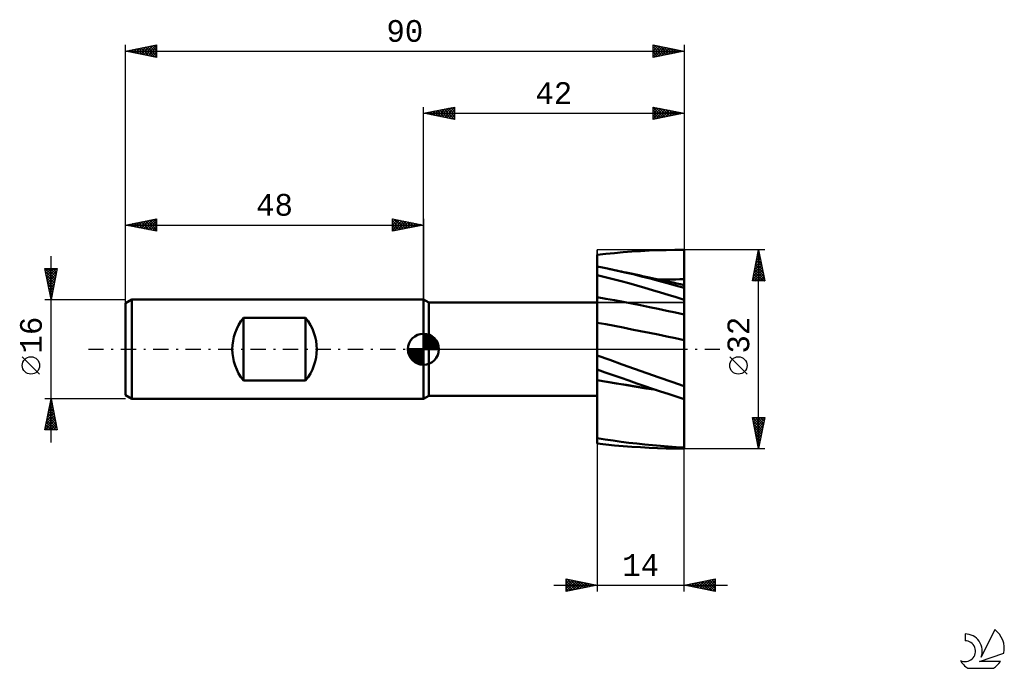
# Model space of a CAD drawing. Header units: millimetres. Extents: x -65 to 94, y -51 to 53.
import ezdxf
from ezdxf.enums import TextEntityAlignment as Align

# ---------------------------------------------------------------- set-up
doc = ezdxf.new("R2010")
doc.units = ezdxf.units.MM
doc.header["$LTSCALE"] = 6.15
doc.linetypes.add('LONGDASH_DASH', pattern=[0.85, 0.4, -0.2, 0.05, -0.2])
for name, color, linetype in [('1', 4, 'CONTINUOUS'), ('2', 7, 'CONTINUOUS'), ('4', 2, 'LONGDASH_DASH'), ('CUT', 1, 'CONTINUOUS'), ('NOCUT', 7, 'CONTINUOUS'), ('SK1', 4, 'CONTINUOUS'), ('SK2', 7, 'CONTINUOUS'), ('SK4', 2, 'LONGDASH_DASH'), ('SK6', 5, 'CONTINUOUS')]:
    doc.layers.add(name, color=color, linetype=linetype)
doc.styles.get("Standard").update_dxf_attribs({"font": 'Monospac821 BT'})

msp = doc.modelspace()

# ---------------------------------------------------------------- linework, layer by layer
at = {"layer": '1', "color": 4, "linetype": 'CONTINUOUS', "lineweight": 50}
for p, q in [((34.96, 15.8), (36.35, 15.87)), ((36.35, 15.87), (37.74, 15.93)), ((37.74, 15.93), (39.12, 15.97)), ((39.12, 15.97), (40.51, 15.99)), ((40.51, 15.99), (41.89, 16)), ((41.89, 16), (42, 16)), ((41.93, 16), (41.91, 16)), ((41.95, 16), (41.93, 16)), ((41.96, 16), (41.95, 16)), ((42, 16), (41.96, 16)), ((42, 15.32), (42, 16)), ((42, 16), (42, 16)), ((42, 15.32), (42, 15.99)), ((42, 15.32), (42, 15.99)), ((28, 15.2), (29.4, 15.35)), ((28, 14.89), (28, 15.2)), ((28, 14.89), (28, 15.2)), ((28, 14.89), (28, 15.2)), ((28, 14.57), (28, 14.89)), ((28, 14.58), (28, 14.89)), ((28, 14.57), (28, 14.89)), ((28, 14.26), (28, 14.58)), ((28, 14.26), (28, 14.57)), ((28, 14.26), (28, 14.57)), ((29.4, 15.35), (30.79, 15.49)), ((30.79, 15.49), (32.19, 15.61)), ((32.19, 15.61), (33.58, 15.71)), ((33.58, 15.71), (34.96, 15.8)), ((42, 14.64), (42, 15.32)), ((42, 14.64), (42, 15.32)), ((42, 14.64), (42, 15.32)), ((42, 13.96), (42, 14.64)), ((42, 12.61), (42, 14.64)), ((42, 13.96), (42, 14.64)), ((28, 13.95), (28, 14.26)), ((28, 13.95), (28, 14.26)), ((28, 13.95), (28, 14.26)), ((28, 13.64), (28, 13.95)), ((28, 13.33), (28, 13.95)), ((28, 13.64), (28, 13.95)), ((28, 13.33), (28, 13.64)), ((28, 13.33), (28, 13.64)), ((28.28, 13.27), (28, 13.33)), ((28, 11.92), (28, 13.33)), ((28.56, 13.22), (28.28, 13.27)), ((28.83, 13.16), (28.56, 13.22)), ((29.11, 13.1), (28.83, 13.16)), ((29.39, 13.04), (29.11, 13.1)), ((29.67, 12.99), (29.39, 13.04)), ((31.05, 12.69), (29.67, 12.99)), ((30.04, 12.91), (29.67, 12.99)), ((30.42, 12.83), (30.04, 12.91)), ((30.79, 12.75), (30.42, 12.83)), ((31.17, 12.67), (30.79, 12.75)), ((42, 12.61), (42, 13.96)), ((42, 13.29), (42, 13.96)), ((42, 12.61), (42, 13.29)), ((28, 11.41), (28, 11.92)), ((28, 11.41), (28, 11.92)), ((29.28, 11.61), (28, 11.92)), ((28, -1), (28, 11.92)), ((28, 10.91), (28, 11.41)), ((28, 10.9), (28, 11.41)), ((30.56, 11.29), (29.28, 11.61)), ((31.84, 10.95), (30.56, 11.29)), ((32.43, 12.38), (31.05, 12.69)), ((31.54, 12.59), (31.17, 12.67)), ((31.92, 12.51), (31.54, 12.59)), ((32.29, 12.43), (31.92, 12.51)), ((32.67, 12.35), (32.29, 12.43)), ((33.8, 12.06), (32.43, 12.38)), ((33.19, 12.24), (32.67, 12.35)), ((33.72, 12.12), (33.19, 12.24)), ((34.25, 12.01), (33.72, 12.12)), ((35.16, 11.72), (33.8, 12.06)), ((34.77, 11.9), (34.25, 12.01)), ((35.3, 11.78), (34.77, 11.9)), ((36.53, 11.37), (35.16, 11.72)), ((35.83, 11.67), (35.3, 11.78)), ((36.35, 11.56), (35.83, 11.67)), ((36.88, 11.44), (36.35, 11.56)), ((37.9, 11.02), (36.53, 11.37)), ((37.33, 11.34), (36.88, 11.44)), ((37.92, 11.22), (37.33, 11.34)), ((38.5, 11.09), (37.92, 11.22)), ((37.95, 11.21), (38.62, 11.23)), ((38.62, 11.23), (39.3, 11.24)), ((39.3, 11.24), (39.97, 11.25)), ((39.97, 11.25), (40.65, 11.25)), ((40.65, 11.25), (41.32, 11.26)), ((41.32, 11.26), (41.99, 11.26)), ((41.99, 11.26), (42, 11.93)), ((41.99, 11.26), (42, 11.93)), ((41.99, 11.26), (42, 11.26)), ((41.99, 11.1), (41.99, 11.26)), ((41.99, 11.1), (41.99, 11.26)), ((42, 11.93), (42, 12.61)), ((42, 11.93), (42, 12.61)), ((42, 11.93), (42, 12.61)), ((42, 11.26), (42, 11.93)), ((42, 11.26), (42, 11.26)), ((42, 11.26), (42, 11.26)), ((42, 11.26), (42, 11.26)), ((42, 11.26), (42, 11.26)), ((42, 11.26), (42, 11.26)), ((42, 11.1), (42, 11.26)), ((28, 10.4), (28, 10.91)), ((28, 10.4), (28, 10.9)), ((28, 9.89), (28, 10.4)), ((28, 9.89), (28, 10.4)), ((28, 9.38), (28, 9.89)), ((28, 9.38), (28, 9.89)), ((33.11, 10.61), (31.84, 10.95)), ((34.38, 10.26), (33.11, 10.61)), ((35.65, 9.9), (34.38, 10.26)), ((36.92, 9.53), (35.65, 9.9)), ((38.19, 9.15), (36.92, 9.53)), ((39.27, 10.65), (37.9, 11.02)), ((39.08, 10.97), (38.5, 11.09)), ((39.67, 10.84), (39.08, 10.97)), ((40.64, 10.27), (39.27, 10.65)), ((40.25, 10.72), (39.67, 10.84)), ((40.83, 10.59), (40.25, 10.72)), ((42, 9.87), (40.64, 10.27)), ((41.41, 10.46), (40.83, 10.59)), ((42, 10.34), (41.41, 10.46)), ((41.99, 10.94), (41.99, 11.1)), ((41.99, 10.94), (41.99, 11.1)), ((41.99, 10.79), (41.99, 10.94)), ((41.99, 10.79), (41.99, 10.94)), ((41.99, 10.64), (41.99, 10.79)), ((41.99, 10.64), (41.99, 10.79)), ((41.99, 10.49), (41.99, 10.64)), ((41.99, 10.49), (41.99, 10.64)), ((41.99, 10.34), (41.99, 10.49)), ((41.99, 10.34), (41.99, 10.49)), ((42, 10.94), (42, 11.1)), ((42, 10.79), (42, 10.94)), ((42, 10.64), (42, 10.79)), ((42, 10.49), (42, 10.64)), ((42, 10.34), (42, 10.49)), ((42, 10.32), (42, 10.34)), ((42, 10.32), (42, 10.34)), ((42, 10.34), (42, 10.34)), ((42, 10.34), (42, 10.34)), ((42, 10.34), (42, 10.34)), ((42, 10.34), (42, 10.34)), ((42, 10.34), (42, 10.34)), ((42, 10.34), (42, 10.34)), ((42, 10.32), (42, 10.34)), ((42, 10.29), (42, 10.32)), ((42, 10.29), (42, 10.32)), ((42, 10.29), (42, 10.32)), ((42, 10.22), (42, 10.29)), ((42, 10.22), (42, 10.29)), ((42, 10.22), (42, 10.29)), ((42, 10.13), (42, 10.22)), ((42, 10.13), (42, 10.22)), ((42, 10.13), (42, 10.22)), ((42, 10.02), (42, 10.13)), ((42, 10.02), (42, 10.13)), ((42, 10.02), (42, 10.13)), ((42, 9.87), (42, 10.02)), ((42, 9.88), (42, 10.02)), ((42, 9.88), (42, 10.02)), ((42, 7.97), (42, 9.87)), ((0.87, 7.5), (0, 8)), ((0, -8), (0, 8)), ((28, 8.88), (28, 9.38)), ((28, 8.87), (28, 9.38)), ((28.01, 8.37), (28, 8.88)), ((28.01, 8.37), (28, 8.87)), ((28, 8.37), (28, 8.37)), ((28, 8.37), (28, 8.37)), ((28, 8.37), (28, 8.37)), ((28.01, 8.37), (28, 8.37)), ((28, 8.37), (28, 8.37)), ((28, 8.37), (28, 8.37)), ((28, 8.37), (28, 8.37)), ((28, 8.37), (28, 8.37)), ((28, 8.37), (28, 8.37)), ((28, 8.37), (28, 8.37)), ((28, 8.37), (28, 8.37)), ((28, 8.37), (28, 8.37)), ((28, 8.37), (28, 8.37)), ((28, 8.37), (28, 8.37)), ((28, 8.37), (28, 8.37)), ((28, 8.37), (28, 8.37)), ((28, 8.37), (28, 8.37)), ((28, 8.37), (28, 8.37)), ((28, 8.37), (28, 8.37)), ((28, 8.37), (28, 8.37)), ((28, 8.37), (28, 8.37)), ((28, 8.37), (28, 8.37)), ((28, 8.37), (28, 8.37)), ((28, 8.37), (28, 8.37)), ((28, 8.37), (28, 8.37)), ((28, 8.37), (28, 8.37)), ((28.01, 8.26), (28.01, 8.37)), ((28.01, 8.26), (28.01, 8.37)), ((28.01, 8.37), (28.01, 8.37)), ((29.4, 8.13), (28.01, 8.37)), ((28.01, 8.37), (28.01, 8.37)), ((28.01, 8.37), (28.01, 8.37)), ((28.01, 8.15), (28.01, 8.26)), ((28.01, 8.15), (28.01, 8.26)), ((28.01, 8.04), (28.01, 8.15)), ((28.01, 8.04), (28.01, 8.15)), ((28.01, 7.92), (28.01, 8.04)), ((28.01, 7.92), (28.01, 8.04)), ((30.8, 7.88), (29.4, 8.13)), ((39.46, 8.77), (38.19, 9.15)), ((40.73, 8.37), (39.46, 8.77)), ((42, 7.97), (40.73, 8.37)), ((42, 7.63), (42, 7.97)), ((42, 7.63), (42, 7.97)), ((42, -5.96), (42, 7.97)), ((0.87, 7.5), (28, 7.5)), ((0.87, -7.5), (0.87, 7.5)), ((28.01, 7.79), (28.01, 7.92)), ((28.01, 7.79), (28.01, 7.92)), ((28.01, 7.67), (28.01, 7.79)), ((28.01, 7.67), (28.01, 7.79)), ((28.01, 7.54), (28.01, 7.67)), ((28.01, 7.54), (28.01, 7.67)), ((28.01, 7.41), (28.01, 7.54)), ((28.01, 7.41), (28.01, 7.54)), ((28.01, 7.27), (28.01, 7.41)), ((28.01, 7.28), (28.01, 7.41)), ((28.01, 7.14), (28.01, 7.28)), ((28.01, 7.14), (28.01, 7.27)), ((28.01, 7), (28.01, 7.14)), ((28.01, 7), (28.01, 7.14)), ((28.01, 6.87), (28.01, 7)), ((28.01, 6.86), (28.01, 7)), ((28.01, 6.73), (28.01, 6.87)), ((28.01, 6.73), (28.01, 6.86)), ((28.01, 6.59), (28.01, 6.73)), ((28.01, 6.59), (28.01, 6.73)), ((28.01, 6.45), (28.01, 6.59)), ((28.01, 6.45), (28.01, 6.59)), ((28.01, 6.31), (28.01, 6.45)), ((28.01, 6.31), (28.01, 6.45)), ((32.2, 7.62), (30.8, 7.88)), ((33.6, 7.35), (32.2, 7.62)), ((35, 7.07), (33.6, 7.35)), ((36.4, 6.79), (35, 7.07)), ((37.8, 6.5), (36.4, 6.79)), ((39.2, 6.2), (37.8, 6.5)), ((42, 7.29), (42, 7.63)), ((42, 7.29), (42, 7.63)), ((42, 6.95), (42, 7.29)), ((42, 6.95), (42, 7.29)), ((42, 6.61), (42, 6.95)), ((42, 6.61), (42, 6.95)), ((42, 6.26), (42, 6.61)), ((42, 6.27), (42, 6.61)), ((28.01, 6.17), (28.01, 6.31)), ((28.01, 6.17), (28.01, 6.31)), ((28.01, 6.04), (28.01, 6.17)), ((28.01, 6.04), (28.01, 6.17)), ((28.01, 5.9), (28.01, 6.04)), ((28.01, 5.9), (28.01, 6.04)), ((28.01, 5.77), (28.01, 5.9)), ((28.01, 5.77), (28.01, 5.9)), ((28.01, 5.64), (28.01, 5.77)), ((28.01, 5.64), (28.01, 5.77)), ((28.01, 5.51), (28.01, 5.64)), ((28.01, 5.51), (28.01, 5.64)), ((28.01, 5.38), (28.01, 5.51)), ((28.01, 5.38), (28.01, 5.51)), ((28.01, 5.26), (28.01, 5.38)), ((28.01, 5.26), (28.01, 5.38)), ((28.01, 5.14), (28.01, 5.26)), ((28.01, 5.14), (28.01, 5.26)), ((28.01, 5.03), (28.01, 5.14)), ((28.01, 5.02), (28.01, 5.14)), ((28.01, 4.91), (28.01, 5.03)), ((28.01, 4.91), (28.01, 5.02)), ((28.01, 4.81), (28.01, 4.91)), ((28.01, 4.81), (28.01, 4.91)), ((28.01, 4.7), (28.01, 4.81)), ((28.01, 4.7), (28.01, 4.81)), ((40.6, 5.9), (39.2, 6.2)), ((41.99, 5.58), (40.6, 5.9)), ((41.99, 5.58), (42, 5.92)), ((41.99, 5.58), (42, 5.92)), ((42, 5.58), (41.99, 5.58)), ((41.99, 5.51), (41.99, 5.58)), ((41.99, 5.51), (41.99, 5.58)), ((41.99, 5.43), (41.99, 5.51)), ((41.99, 5.43), (41.99, 5.51)), ((41.99, 5.35), (41.99, 5.43)), ((41.99, 5.35), (41.99, 5.43)), ((41.99, 5.25), (41.99, 5.35)), ((41.99, 5.25), (41.99, 5.35)), ((41.99, 5.16), (41.99, 5.25)), ((41.99, 5.16), (41.99, 5.25)), ((41.99, 5.06), (41.99, 5.16)), ((41.99, 5.06), (41.99, 5.16)), ((41.99, 4.95), (41.99, 5.06)), ((41.99, 4.95), (41.99, 5.06)), ((41.99, 4.84), (41.99, 4.95)), ((41.99, 4.84), (41.99, 4.95)), ((41.99, 4.72), (41.99, 4.84)), ((41.99, 4.72), (41.99, 4.84)), ((42, 5.92), (42, 6.27)), ((42, 5.92), (42, 6.26)), ((42, 5.58), (42, 5.58)), ((42, 5.58), (42, 5.58)), ((42, 5.58), (42, 5.58)), ((42, 5.58), (42, 5.58)), ((42, 5.58), (42, 5.58)), ((28, 4.28), (28, 4.28)), ((28, 4.28), (28, 4.28)), ((28, 4.27), (28, 4.28)), ((28.01, 4.27), (28, 4.27)), ((28, 3.1), (28.01, 3.3)), ((28, 3.1), (28.01, 3.3)), ((28, 3.28), (28, 3.28)), ((28, 3.28), (28, 3.28)), ((28, 3.28), (28, 3.28)), ((28, 3.28), (28, 3.28)), ((28, 3.28), (28, 3.28)), ((28, 3.28), (28, 3.28)), ((28.01, 4.61), (28.01, 4.7)), ((28.01, 4.61), (28.01, 4.7)), ((28.01, 4.52), (28.01, 4.61)), ((28.01, 4.52), (28.01, 4.61)), ((28.01, 4.43), (28.01, 4.52)), ((28.01, 4.43), (28.01, 4.52)), ((28.01, 4.35), (28.01, 4.43)), ((28.01, 4.35), (28.01, 4.43)), ((28.01, 4.27), (28.01, 4.35)), ((28.01, 4.27), (28.01, 4.35)), ((29.41, 4.01), (28.01, 4.27)), ((28.01, 4.27), (28.01, 4.27)), ((28.01, 4.27), (28.01, 4.27)), ((28.01, 4.18), (28.01, 4.27)), ((28.01, 4.18), (28.01, 4.27)), ((28.01, 4.08), (28.01, 4.18)), ((28.01, 4.08), (28.01, 4.18)), ((28.01, 3.95), (28.01, 4.08)), ((28.01, 3.95), (28.01, 4.08)), ((28.01, 3.81), (28.01, 3.95)), ((28.01, 3.81), (28.01, 3.95)), ((28.01, 3.66), (28.01, 3.81)), ((28.01, 3.66), (28.01, 3.81)), ((28.01, 3.49), (28.01, 3.66)), ((28.01, 3.49), (28.01, 3.66)), ((28.01, 3.3), (28.01, 3.49)), ((28.01, 3.3), (28.01, 3.49)), ((30.8, 3.75), (29.41, 4.01)), ((32.2, 3.48), (30.8, 3.75)), ((33.6, 3.2), (32.2, 3.48)), ((35, 2.92), (33.6, 3.2)), ((41.99, 4.6), (41.99, 4.72)), ((41.99, 4.6), (41.99, 4.72)), ((41.99, 4.48), (41.99, 4.6)), ((41.99, 4.48), (41.99, 4.6)), ((41.99, 4.36), (41.99, 4.48)), ((41.99, 4.35), (41.99, 4.48)), ((41.99, 4.23), (41.99, 4.36)), ((41.99, 4.22), (41.99, 4.35)), ((41.99, 4.1), (41.99, 4.23)), ((41.99, 4.09), (41.99, 4.22)), ((41.99, 3.96), (41.99, 4.1)), ((41.99, 3.96), (41.99, 4.09)), ((41.99, 3.82), (41.99, 3.96)), ((41.99, 3.83), (41.99, 3.96)), ((41.99, 3.69), (41.99, 3.83)), ((41.99, 3.69), (41.99, 3.82)), ((41.99, 3.55), (41.99, 3.69)), ((41.99, 3.55), (41.99, 3.69)), ((41.99, 3.41), (41.99, 3.55)), ((41.99, 3.41), (41.99, 3.55)), ((41.99, 3.27), (41.99, 3.41)), ((41.99, 3.27), (41.99, 3.41)), ((41.99, 3.13), (41.99, 3.27)), ((41.99, 3.13), (41.99, 3.27)), ((28, 2.89), (28, 3.1)), ((28, 2.88), (28, 3.1)), ((28, 2.66), (28, 2.89)), ((28, 2.65), (28, 2.88)), ((28, 2.41), (28, 2.66)), ((28, 2.41), (28, 2.65)), ((28, 2.61), (28, 2.61)), ((28, 2.61), (28, 2.61)), ((28, 2.61), (28, 2.61)), ((28, 2.61), (28, 2.61)), ((28, 2.61), (28, 2.61)), ((28, 2.61), (28, 2.61)), ((28, 2.61), (28, 2.61)), ((28, 2.61), (28, 2.61)), ((28, 2.61), (28, 2.61)), ((28, 2.15), (28, 2.41)), ((28, 2.16), (28, 2.41)), ((28, 1.88), (28, 2.16)), ((28, 1.88), (28, 2.15)), ((28, 1.6), (28, 1.88)), ((28, 1.6), (28, 1.88)), ((28, 1.3), (28, 1.6)), ((28, 1.3), (28, 1.6)), ((36.4, 2.64), (35, 2.92)), ((37.8, 2.35), (36.4, 2.64)), ((39.2, 2.06), (37.8, 2.35)), ((40.59, 1.77), (39.2, 2.06)), ((41.99, 1.48), (40.59, 1.77)), ((41.99, 2.99), (41.99, 3.13)), ((41.99, 2.99), (41.99, 3.13)), ((41.99, 2.85), (41.99, 2.99)), ((41.99, 2.85), (41.99, 2.99)), ((41.99, 2.71), (41.99, 2.85)), ((41.99, 2.71), (41.99, 2.85)), ((41.99, 2.58), (41.99, 2.71)), ((41.99, 2.58), (41.99, 2.71)), ((41.99, 2.44), (41.99, 2.58)), ((41.99, 2.44), (41.99, 2.58)), ((41.99, 2.31), (41.99, 2.44)), ((41.99, 2.31), (41.99, 2.44)), ((41.99, 2.18), (41.99, 2.31)), ((41.99, 2.18), (41.99, 2.31)), ((41.99, 2.05), (41.99, 2.18)), ((41.99, 2.05), (41.99, 2.18)), ((41.99, 1.93), (41.99, 2.05)), ((41.99, 1.93), (41.99, 2.05)), ((41.99, 1.81), (41.99, 1.93)), ((41.99, 1.81), (41.99, 1.93)), ((41.99, 1.69), (41.99, 1.81)), ((41.99, 1.69), (41.99, 1.81)), ((41.99, 1.58), (41.99, 1.69)), ((41.99, 1.58), (41.99, 1.69)), ((28, 1), (28, 1.3)), ((28, 0.99), (28, 1.3)), ((28, 0.67), (28, 1)), ((28, 0.67), (28, 0.99)), ((28, 0.34), (28, 0.67)), ((28, 0.34), (28, 0.67)), ((28, 0), (28, 0.34)), ((28, 0), (28, 0.34)), ((28, -0.14), (28, 0)), ((41.99, 1.48), (41.99, 1.58)), ((41.99, 1.48), (41.99, 1.58)), ((41.99, 1.29), (41.99, 1.48)), ((41.99, 1.29), (41.99, 1.48)), ((42, 1.47), (41.99, 1.48)), ((41.99, 1.48), (41.99, 1.48)), ((41.99, 1.1), (41.99, 1.29)), ((41.99, 1.1), (41.99, 1.29)), ((41.99, 0.9), (41.99, 1.1)), ((41.99, 0.9), (41.99, 1.1)), ((41.99, 0.69), (41.99, 0.9)), ((41.99, 0.69), (41.99, 0.9)), ((41.99, 0.47), (41.99, 0.69)), ((41.99, 0.47), (41.99, 0.69)), ((41.99, 0.24), (41.99, 0.47)), ((41.99, 0.24), (41.99, 0.47)), ((41.99, 0), (41.99, 0.24)), ((41.99, 0), (41.99, 0.24)), ((41.99, -0.25), (41.99, 0)), ((42, 1.47), (42, 1.47)), ((42, 1.47), (42, 1.47)), ((42, 1.47), (42, 1.47)), ((28, -0.14), (28, 0)), ((28, -0.28), (28, -0.14)), ((28, -0.28), (28, -0.14)), ((28, -0.42), (28, -0.28)), ((28, -0.42), (28, -0.28)), ((28, -0.56), (28, -0.42)), ((28, -0.56), (28, -0.42)), ((28, -0.7), (28, -0.56)), ((28, -0.71), (28, -0.56)), ((28, -0.85), (28, -0.7)), ((28, -0.86), (28, -0.71)), ((28, -1), (28, -0.85)), ((28, -1), (28, -0.86)), ((30.01, -1.73), (28, -1)), ((28, -3.28), (28, -1)), ((41.99, -0.25), (41.99, 0)), ((42, -0.51), (41.99, -0.25)), ((42, -0.51), (41.99, -0.25)), ((42, -0.78), (42, -0.51)), ((42, -0.78), (42, -0.51)), ((42, -1.06), (42, -0.78)), ((42, -1.05), (42, -0.78)), ((42, -1.34), (42, -1.05)), ((42, -1.34), (42, -1.06)), ((42, -1.63), (42, -1.34)), ((42, -1.63), (42, -1.34)), ((28, -2.99), (28, -2.89)), ((28, -3.09), (28, -2.99)), ((28, -3.2), (28, -3.09)), ((32.02, -2.45), (30.01, -1.73)), ((34.03, -3.16), (32.02, -2.45)), ((36.02, -3.88), (34.03, -3.16)), ((42, -1.93), (42, -1.63)), ((42, -1.93), (42, -1.63)), ((42, -2.24), (42, -1.93)), ((42, -2.24), (42, -1.93)), ((42, -2.55), (42, -2.24)), ((42, -2.55), (42, -2.24)), ((42, -2.87), (42, -2.55)), ((42, -2.87), (42, -2.55)), ((42, -3.19), (42, -2.87)), ((42, -3.19), (42, -2.87)), ((28, -3.31), (28, -3.2)), ((29.28, -3.73), (28, -3.28)), ((28, -3.43), (28, -3.31)), ((28, -3.56), (28, -3.43)), ((28, -3.69), (28, -3.56)), ((28, -3.82), (28, -3.69)), ((28, -3.95), (28, -3.82)), ((28, -4.09), (28, -3.95)), ((28, -4.24), (28, -4.09)), ((28, -4.38), (28, -4.24)), ((28, -4.53), (28, -4.38)), ((28, -4.67), (28, -4.53)), ((28, -4.82), (28, -4.67)), ((28.01, -3.41), (28.01, -3.29)), ((28.01, -3.41), (28.01, -3.29)), ((28.01, -3.53), (28.01, -3.41)), ((28.01, -3.53), (28.01, -3.41)), ((28.01, -3.66), (28.01, -3.53)), ((28.01, -3.66), (28.01, -3.53)), ((28.01, -3.8), (28.01, -3.66)), ((28.01, -3.8), (28.01, -3.66)), ((28.01, -3.94), (28.01, -3.8)), ((28.01, -3.94), (28.01, -3.8)), ((28.01, -4.08), (28.01, -3.94)), ((28.01, -4.08), (28.01, -3.94)), ((28.01, -4.22), (28.01, -4.08)), ((28.01, -4.22), (28.01, -4.08)), ((28.01, -4.37), (28.01, -4.22)), ((28.01, -4.37), (28.01, -4.22)), ((28.01, -4.52), (28.01, -4.37)), ((28.01, -4.52), (28.01, -4.37)), ((28.01, -4.67), (28.01, -4.52)), ((28.01, -4.67), (28.01, -4.52)), ((28.01, -4.82), (28.01, -4.67)), ((28.01, -4.82), (28.01, -4.67)), ((30.56, -4.18), (29.28, -3.73)), ((31.84, -4.62), (30.56, -4.18)), ((33.11, -5.06), (31.84, -4.62)), ((38.01, -4.58), (36.02, -3.88)), ((40.01, -5.28), (38.01, -4.58)), ((42, -3.52), (42, -3.19)), ((42, -3.52), (42, -3.19)), ((42, -3.86), (42, -3.52)), ((42, -3.86), (42, -3.52)), ((42, -4.2), (42, -3.86)), ((42, -4.2), (42, -3.86)), ((42, -4.55), (42, -4.2)), ((42, -4.54), (42, -4.2)), ((42, -4.89), (42, -4.54)), ((42, -4.9), (42, -4.55)), ((28, -4.97), (28, -4.82)), ((28, -4.97), (28, -4.97)), ((28, -4.97), (28, -4.97)), ((28, -4.97), (28, -4.97)), ((28.01, -4.97), (28, -4.97)), ((28, -4.98), (28, -4.97)), ((28, -4.97), (28, -4.97)), ((28, -4.99), (28, -4.98)), ((28, -4.98), (28, -4.98)), ((28, -5), (28, -4.99)), ((28, -4.99), (28, -4.99)), ((28, -4.99), (28, -4.99)), ((28.01, -5), (28, -5)), ((28, -5), (28, -5)), ((28, -5), (28, -5)), ((28, -5), (28, -5)), ((28, -5.48), (28, -5)), ((28, -5.97), (28, -5.48)), ((28, -6.46), (28, -5.97)), ((28.01, -4.97), (28.01, -4.82)), ((28.01, -4.97), (28.01, -4.82)), ((28.01, -4.97), (28.01, -4.97)), ((28.01, -4.97), (28.01, -4.97)), ((29.56, -5.24), (28.01, -4.97)), ((28.01, -4.98), (28.01, -4.97)), ((28.01, -4.98), (28.01, -4.97)), ((28.01, -4.98), (28.01, -4.98)), ((28.01, -4.98), (28.01, -4.98)), ((28.01, -4.99), (28.01, -4.98)), ((28.01, -4.98), (28.01, -4.98)), ((28.01, -4.98), (28.01, -4.98)), ((28.01, -4.99), (28.01, -4.98)), ((28.01, -4.99), (28.01, -4.99)), ((28.01, -4.99), (28.01, -4.99)), ((28.01, -5), (28.01, -4.99)), ((28.01, -5), (28.01, -4.99)), ((28.01, -4.99), (28.01, -4.99)), ((28.01, -5), (28.01, -5)), ((28.01, -5), (28.01, -5)), ((29.59, -5.27), (28.01, -5)), ((28.01, -5.48), (28.01, -5)), ((28.01, -5.48), (28.01, -5)), ((28.01, -5.97), (28.01, -5.48)), ((28.01, -5.97), (28.01, -5.48)), ((28.01, -6.46), (28.01, -5.97)), ((28.01, -6.46), (28.01, -5.97)), ((31.11, -5.5), (29.56, -5.24)), ((31.17, -5.54), (29.59, -5.27)), ((32.66, -5.76), (31.11, -5.5)), ((32.75, -5.81), (31.17, -5.54)), ((34.21, -6.01), (32.66, -5.76)), ((34.33, -6.06), (32.75, -5.81)), ((34.38, -5.5), (33.11, -5.06)), ((35.75, -6.25), (34.21, -6.01)), ((35.91, -6.31), (34.33, -6.06)), ((35.65, -5.94), (34.38, -5.5)), ((36.92, -6.36), (35.65, -5.94)), ((37.29, -6.49), (35.75, -6.25)), ((37.49, -6.55), (35.91, -6.31)), ((42, -5.97), (40.01, -5.28)), ((42, -5.24), (42, -4.89)), ((42, -5.25), (42, -4.9)), ((42, -5.6), (42, -5.24)), ((42, -5.61), (42, -5.25)), ((42, -5.96), (42, -5.6)), ((42, -5.97), (42, -5.61)), ((42, -8.03), (42, -5.97)), ((0, -8), (0.87, -7.5)), ((0.87, -7.5), (28, -7.5)), ((28, -6.96), (28, -6.46)), ((28, -7.46), (28, -6.96)), ((28, -7.97), (28, -7.46)), ((28.01, -6.96), (28.01, -6.46)), ((28.01, -6.96), (28.01, -6.46)), ((28.01, -7.46), (28.01, -6.96)), ((28.01, -7.46), (28.01, -6.96)), ((28.01, -7.96), (28.01, -7.46)), ((28.01, -7.97), (28.01, -7.46)), ((38.19, -6.79), (36.92, -6.36)), ((39.46, -7.21), (38.19, -6.79)), ((40.73, -7.62), (39.46, -7.21)), ((42, -8.03), (40.73, -7.62)), ((28, -8.46), (28.01, -7.96)), ((28, -8.48), (28.01, -7.97)), ((28, -8.47), (28, -7.97)), ((28, -8.97), (28, -8.46)), ((28, -8.98), (28, -8.47)), ((28, -8.98), (28, -8.48)), ((28, -9.48), (28, -8.97)), ((28, -9.49), (28, -8.98)), ((28, -9.48), (28, -8.98)), ((28, -9.98), (28, -9.48)), ((28, -9.99), (28, -9.48)), ((28, -9.99), (28, -9.49)), ((41.99, -8.54), (41.99, -8.03)), ((41.99, -8.54), (41.99, -8.03)), ((41.99, -9.06), (41.99, -8.54)), ((41.99, -9.06), (41.99, -8.54)), ((41.99, -9.57), (41.99, -9.06)), ((41.99, -9.57), (41.99, -9.06)), ((42, -8.55), (42, -8.03)), ((42, -9.06), (42, -8.55)), ((42, -9.57), (42, -9.06)), ((28, -10.49), (28, -9.98)), ((28, -10.5), (28, -9.99)), ((28, -10.49), (28, -9.99)), ((28, -10.99), (28, -10.49)), ((28, -10.99), (28, -10.49)), ((28, -11), (28, -10.5)), ((28, -11.48), (28, -10.99)), ((28, -11.49), (28, -10.99)), ((28, -11.49), (28, -11)), ((41.99, -10.07), (41.99, -9.57)), ((41.99, -10.07), (41.99, -9.57)), ((41.99, -9.76), (41.99, -9.76)), ((41.99, -9.77), (41.99, -9.76)), ((41.99, -9.76), (41.99, -9.76)), ((41.99, -9.76), (41.99, -9.76)), ((41.99, -9.76), (41.99, -9.76)), ((41.99, -9.76), (41.99, -9.76)), ((41.99, -9.76), (41.99, -9.76)), ((41.99, -9.76), (41.99, -9.76)), ((41.99, -9.76), (41.99, -9.76)), ((42, -10.57), (41.99, -10.07)), ((42, -10.58), (41.99, -10.07)), ((42, -10.07), (42, -9.57)), ((42, -10.57), (42, -10.07)), ((42, -11.07), (42, -10.57)), ((42, -11.06), (42, -10.57)), ((42, -11.07), (42, -10.58)), ((42, -11.55), (42, -11.06)), ((42, -11.56), (42, -11.07)), ((42, -11.55), (42, -11.07)), ((28, -11.97), (28, -11.48)), ((28, -11.99), (28, -11.49)), ((28, -11.98), (28, -11.49)), ((28, -12.46), (28, -11.97)), ((28, -12.46), (28, -11.98)), ((28, -12.47), (28, -11.99)), ((28, -12.94), (28, -12.46)), ((28, -12.94), (28, -12.46)), ((28, -12.95), (28, -12.47)), ((42, -12.03), (42, -11.55)), ((42, -12.03), (42, -11.55)), ((42, -12.04), (42, -11.56)), ((42, -12.51), (42, -12.03)), ((42, -12.5), (42, -12.03)), ((42, -12.51), (42, -12.04)), ((42, -12.96), (42, -12.5)), ((42, -12.97), (42, -12.51)), ((42, -12.97), (42, -12.51)), ((28, -13.41), (28, -12.94)), ((28, -13.41), (28, -12.94)), ((28, -13.42), (28, -12.95)), ((28, -13.87), (28, -13.41)), ((28, -13.87), (28, -13.41)), ((28, -13.88), (28, -13.42)), ((28, -14.32), (28, -13.87)), ((28, -14.32), (28, -13.87)), ((28, -14.33), (28, -13.88)), ((42, -13.41), (42, -12.96)), ((42, -13.42), (42, -12.97)), ((42, -13.42), (42, -12.97)), ((42, -13.85), (42, -13.41)), ((42, -13.86), (42, -13.42)), ((42, -13.85), (42, -13.42)), ((42, -14.28), (42, -13.85)), ((42, -14.28), (42, -13.85)), ((42, -14.28), (42, -13.86)), ((42, -14.69), (42, -14.28)), ((29.28, -14.53), (28, -14.33)), ((28, -15.2), (28, -14.33)), ((29.4, -15.35), (28, -15.2)), ((30.56, -14.72), (29.28, -14.53)), ((30.79, -15.49), (29.4, -15.35)), ((31.84, -14.89), (30.56, -14.72)), ((32.19, -15.61), (30.79, -15.49)), ((33.12, -15.06), (31.84, -14.89)), ((33.58, -15.71), (32.19, -15.61)), ((34.39, -15.21), (33.12, -15.06)), ((34.96, -15.8), (33.58, -15.71)), ((35.66, -15.34), (34.39, -15.21)), ((36.35, -15.87), (34.96, -15.8)), ((36.92, -15.47), (35.66, -15.34)), ((38.19, -15.58), (36.92, -15.47)), ((39.46, -15.68), (38.19, -15.58)), ((40.73, -15.77), (39.46, -15.68)), ((42, -15.84), (40.73, -15.77)), ((42, -14.69), (42, -14.28)), ((42, -14.69), (42, -14.28)), ((42, -15.09), (42, -14.69)), ((42, -15.09), (42, -14.69)), ((42, -15.08), (42, -14.69)), ((42, -15.47), (42, -15.08)), ((42, -15.47), (42, -15.09)), ((42, -15.47), (42, -15.09)), ((42, -15.84), (42, -15.47)), ((42, -15.83), (42, -15.47)), ((42, -15.83), (42, -15.47)), ((42, -16), (42, -15.84)), ((37.74, -15.93), (36.35, -15.87)), ((39.12, -15.97), (37.74, -15.93)), ((40.51, -15.99), (39.12, -15.97)), ((41.89, -16), (40.51, -15.99)), ((41.9, -16), (42, -16))]:
    msp.add_line(p, q, dxfattribs=at)
at = {"layer": '2', "color": 7, "linetype": 'CONTINUOUS', "lineweight": 25}
for p, q in [((0, 0), (0, 39)), ((0, 38), (5, 39)), ((0.51, 38.1), (0.76, 37.85)), ((0.55, 37.89), (0.83, 38.17)), ((0.86, 38.17), (1.29, 37.74)), ((0.91, 37.82), (1.36, 38.27)), ((1.21, 38.24), (1.82, 37.64)), ((1.26, 37.75), (1.89, 38.38)), ((1.57, 38.31), (2.35, 37.53)), ((1.61, 37.68), (2.42, 38.48)), ((1.92, 38.38), (2.88, 37.42)), ((1.97, 37.61), (2.95, 38.59)), ((2.27, 38.45), (3.41, 37.32)), ((2.32, 37.54), (3.48, 38.7)), ((2.63, 38.53), (3.94, 37.21)), ((2.68, 37.46), (4.01, 38.8)), ((2.98, 38.6), (4.47, 37.11)), ((3.03, 37.39), (4.54, 38.91)), ((3.34, 38.67), (5, 37)), ((3.38, 37.32), (5, 38.94)), ((3.69, 38.74), (5, 37.43)), ((3.74, 37.25), (5, 38.52)), ((4.04, 38.81), (5, 37.85)), ((4.09, 37.18), (5, 38.09)), ((4.4, 38.88), (5, 38.27)), ((4.75, 38.95), (5, 38.7)), ((5, 39), (5, 37)), ((37, 37), (37, 39)), ((37, 39), (42, 38)), ((37, 38.77), (37.19, 38.96)), ((37, 38.94), (38.62, 37.32)), ((37, 38.35), (37.54, 38.89)), ((37, 37.93), (37.89, 38.82)), ((37, 37.5), (38.25, 38.75)), ((37, 37.08), (38.6, 38.68)), ((37, 38.52), (38.27, 37.25)), ((37, 38.09), (37.91, 37.18)), ((37.43, 37.09), (38.96, 38.61)), ((37.46, 38.91), (38.97, 37.39)), ((37.96, 37.19), (39.31, 38.54)), ((37.99, 38.8), (39.33, 37.47)), ((38.49, 37.3), (39.66, 38.47)), ((38.52, 38.7), (39.68, 37.54)), ((39.02, 37.4), (40.02, 38.4)), ((39.05, 38.59), (40.03, 37.61)), ((39.55, 37.51), (40.37, 38.33)), ((39.58, 38.48), (40.39, 37.68)), ((40.08, 37.62), (40.72, 38.26)), ((40.11, 38.38), (40.74, 37.75)), ((40.62, 37.72), (41.08, 38.18)), ((40.64, 38.27), (41.09, 37.82)), ((41.15, 37.83), (41.43, 38.11)), ((41.17, 38.17), (41.45, 37.89)), ((42, 39), (42, 16)), ((0, 38), (42, 38)), ((5, 37), (0, 38)), ((0.15, 38.03), (0.23, 37.95)), ((0.2, 37.96), (0.3, 38.06)), ((4.44, 37.11), (5, 37.67)), ((4.8, 37.04), (5, 37.24)), ((42, 38), (37, 37)), ((37, 37.67), (37.56, 37.11)), ((37, 37.25), (37.21, 37.04)), ((41.68, 37.94), (41.78, 38.04)), ((41.7, 38.06), (41.8, 37.96)), ((55, 16), (42, 16)), ((53, 11), (54, 16)), ((53.99, 15.95), (54.01, 15.97)), ((54, -16), (54, 16)), ((54, 16), (55, 11)), ((53.57, 13.83), (54.29, 14.55)), ((53.67, 14.36), (54.22, 14.9)), ((53.72, 14.59), (54.42, 13.88)), ((53.78, 14.89), (54.15, 15.26)), ((53.79, 14.94), (54.32, 14.41)), ((53.86, 15.3), (54.21, 14.94)), ((53.88, 15.42), (54.08, 15.61)), ((53.93, 15.65), (54.11, 15.47)), ((53.04, 11.18), (54.64, 12.78)), ((53.14, 11.71), (54.57, 13.14)), ((53.25, 12.24), (54.5, 13.49)), ((53.35, 12.77), (54.43, 13.84)), ((53.36, 12.82), (54.95, 11.23)), ((53.43, 13.17), (54.85, 11.76)), ((53.46, 13.3), (54.36, 14.2)), ((53.51, 13.53), (54.74, 12.29)), ((53.58, 13.88), (54.64, 12.82)), ((53.65, 14.24), (54.53, 13.35)), ((53.08, 11.41), (53.49, 11)), ((53.15, 11.76), (53.91, 11)), ((53.22, 12.11), (54.34, 11)), ((53.28, 11), (54.71, 12.43)), ((53.29, 12.47), (54.76, 11)), ((53.71, 11), (54.78, 12.08)), ((54.13, 11), (54.86, 11.72)), ((54.56, 11), (54.93, 11.37)), ((55, 11), (53, 11)), ((53.01, 11.05), (53.06, 11)), ((54.98, 11), (55, 11.02)), ((42, -39), (42, 0)), ((52.15, -4.02), (49.35, -1.22)), ((28, -7.5), (28, -39)), ((54, -16), (53, -11)), ((53, -11), (55, -11)), ((53, -11), (54.67, -12.66)), ((53.01, -11.03), (53.04, -11)), ((53.08, -11.39), (53.46, -11)), ((53.15, -11.74), (53.89, -11)), ((53.22, -12.09), (54.31, -11)), ((53.29, -12.45), (54.74, -11)), ((53.43, -11), (54.74, -12.31)), ((53.85, -11), (54.81, -11.96)), ((55, -11), (54, -16)), ((54.27, -11), (54.88, -11.6)), ((54.7, -11), (54.95, -11.25)), ((53.11, -11.53), (54.6, -13.02)), ((53.21, -12.06), (54.53, -13.37)), ((53.32, -12.59), (54.45, -13.73)), ((53.36, -12.8), (54.96, -11.2)), ((53.43, -13.15), (54.85, -11.73)), ((53.5, -13.51), (54.75, -12.26)), ((53.42, -13.12), (54.38, -14.08)), ((53.53, -13.65), (54.31, -14.43)), ((53.57, -13.86), (54.64, -12.79)), ((53.64, -14.22), (54.54, -13.32)), ((53.64, -14.18), (54.24, -14.79)), ((53.71, -14.57), (54.43, -13.85)), ((53.74, -14.71), (54.17, -15.14)), ((53.78, -14.92), (54.32, -14.38)), ((53.85, -15.24), (54.1, -15.49)), ((53.86, -15.28), (54.22, -14.91)), ((53.93, -15.63), (54.11, -15.44)), ((53.95, -15.77), (54.03, -15.85)), ((42, -16), (55, -16)), ((54, -15.98), (54.01, -15.97)), ((21, -38), (49, -38)), ((23, -39), (23, -37)), ((23, -37), (28, -38)), ((23, -37.28), (23.24, -37.05)), ((23, -37.71), (23.59, -37.12)), ((23, -38.13), (23.94, -37.19)), ((23, -38.56), (24.3, -37.26)), ((23, -37.29), (24.43, -38.71)), ((23, -38.98), (24.65, -37.33)), ((23, -37.71), (24.08, -38.78)), ((28, -38), (23, -39)), ((23.17, -37.03), (24.78, -38.64)), ((23.5, -38.9), (25, -37.4)), ((23.7, -37.14), (25.14, -38.57)), ((24.04, -38.79), (25.36, -37.47)), ((24.23, -37.25), (25.49, -38.5)), ((24.57, -38.69), (25.71, -37.54)), ((24.76, -37.35), (25.84, -38.43)), ((25.1, -38.58), (26.06, -37.61)), ((25.29, -37.46), (26.2, -38.36)), ((25.63, -38.47), (26.42, -37.68)), ((25.83, -37.57), (26.55, -38.29)), ((26.16, -38.37), (26.77, -37.75)), ((26.36, -37.67), (26.9, -38.22)), ((26.69, -38.26), (27.12, -37.82)), ((26.89, -37.78), (27.26, -38.15)), ((27.22, -38.16), (27.48, -37.9)), ((27.42, -37.88), (27.61, -38.08)), ((27.75, -38.05), (27.83, -37.97)), ((27.95, -37.99), (27.96, -38.01)), ((42, -38), (47, -37)), ((47, -39), (42, -38)), ((42.03, -38.01), (42.05, -37.99)), ((42.2, -37.96), (42.3, -38.06)), ((42.39, -38.08), (42.58, -37.88)), ((42.56, -37.89), (42.83, -38.17)), ((42.74, -38.15), (43.11, -37.78)), ((42.91, -37.82), (43.36, -38.27)), ((43.09, -38.22), (43.64, -37.67)), ((43.26, -37.75), (43.89, -38.38)), ((43.45, -38.29), (44.17, -37.57)), ((43.62, -37.68), (44.42, -38.48)), ((43.8, -38.36), (44.7, -37.46)), ((43.97, -37.61), (44.95, -38.59)), ((44.15, -38.43), (45.23, -37.35)), ((44.32, -37.54), (45.49, -38.7)), ((44.51, -38.5), (45.76, -37.25)), ((44.68, -37.46), (46.02, -38.8)), ((44.86, -38.57), (46.29, -37.14)), ((45.03, -37.39), (46.55, -38.91)), ((45.21, -38.64), (46.82, -37.04)), ((45.38, -37.32), (47, -38.94)), ((45.57, -38.71), (47, -37.28)), ((45.74, -37.25), (47, -38.51)), ((45.92, -38.78), (47, -37.71)), ((46.09, -37.18), (47, -38.09)), ((46.44, -37.11), (47, -37.67)), ((46.8, -37.04), (47, -37.24)), ((47, -37), (47, -39)), ((23, -38.13), (23.72, -38.86)), ((23, -38.56), (23.37, -38.93)), ((23, -38.98), (23.01, -39)), ((46.28, -38.86), (47, -38.13)), ((46.63, -38.93), (47, -38.55)), ((46.98, -39), (47, -38.98))]:
    msp.add_line(p, q, dxfattribs=at)
msp.add_circle((50.75, -2.62), 1.4, dxfattribs=at)
at = {"layer": '4', "color": 2, "linetype": 'LONGDASH_DASH', "lineweight": 25}
msp.add_line((0, 0), (42, 0), dxfattribs=at)
at = {"layer": 'CUT', "color": 1, "linetype": 'CONTINUOUS', "lineweight": 25}
for p, q in [((42, 16), (28, 16)), ((28, 16), (28.01, 7.5)), ((41.99, 7.5), (42, 16)), ((28.01, 7.5), (41.99, 7.5))]:
    msp.add_line(p, q, dxfattribs=at)
at = {"layer": 'NOCUT', "color": 7, "linetype": 'CONTINUOUS', "lineweight": 25}
for p, q in [((28.01, 7.5), (28, 15.99)), ((28, 15.99), (28, 7.5)), ((42, 15.99), (41.99, 7.5)), ((42, 0), (42, 15.99)), ((0.87, 7.5), (0, 8)), ((0, 8), (0, 0)), ((28, 7.5), (0.87, 7.5)), ((41.99, 7.5), (28.01, 7.5)), ((0, 0), (42, 0))]:
    msp.add_line(p, q, dxfattribs=at)
at = {"layer": 'SK1', "color": 4, "linetype": 'CONTINUOUS', "lineweight": 50}
for p, q in [((-47, 8), (-48, 7.42)), ((0, 8), (-47, 8)), ((-47, 8), (-47, -8)), ((-48, 7.42), (-48, -7.42)), ((-29, -5.06), (-29, 5.06)), ((-29, 5.06), (-19, 5.06)), ((-19, 5.06), (-19, -5.06)), ((0, 0), (0, 2.5)), ((0, 2.44), (0.06, 2.5)), ((0, 2.08), (0.39, 2.47)), ((0, 2.44), (2.44, 0)), ((0, 1.73), (0.68, 2.41)), ((0, 1.37), (0.94, 2.32)), ((0, 1.02), (1.18, 2.2)), ((0, 2.08), (2.08, 0)), ((0, 0.67), (1.4, 2.07)), ((0, 0.31), (1.6, 1.92)), ((0, 1.73), (1.73, 0)), ((0.04, 0), (1.79, 1.75)), ((0.31, 2.48), (2.48, 0.31)), ((0.76, 2.38), (2.38, 0.76)), ((1.49, 2.01), (2.01, 1.49)), ((0, 0), (-2.5, 0)), ((-2.5, -0.06), (-2.44, 0)), ((-2.47, -0.39), (-2.08, 0)), ((-2.41, -0.68), (-1.73, 0)), ((-2.32, -0.94), (-1.37, 0)), ((-2.2, -1.18), (-1.02, 0)), ((-2.16, 0), (0, -2.16)), ((-2.07, -1.4), (-0.67, 0)), ((-1.92, -1.6), (-0.31, 0)), ((-1.81, 0), (0, -1.81)), ((-1.45, 0), (0, -1.45)), ((-1.1, 0), (0, -1.1)), ((-0.75, 0), (0, -0.75)), ((-0.39, 0), (0, -0.39)), ((-0.04, 0), (0, -0.04)), ((0, 1.37), (1.37, 0)), ((0, 1.02), (1.02, 0)), ((0, 0.67), (0.67, 0)), ((0, 0.31), (0.31, 0)), ((0, 0), (2.5, 0)), ((0, -2.5), (0, 0)), ((0.39, 0), (1.95, 1.56)), ((0.75, 0), (2.1, 1.35)), ((1.1, 0), (2.23, 1.13)), ((1.45, 0), (2.34, 0.88)), ((1.81, 0), (2.42, 0.62)), ((2.16, 0), (2.48, 0.32)), ((-2.5, -0.02), (-0.02, -2.5)), ((-2.47, -0.4), (-0.4, -2.47)), ((-2.34, -0.88), (-0.88, -2.34)), ((-1.75, -1.79), (0, -0.04)), ((-1.56, -1.95), (0, -0.39)), ((-1.35, -2.1), (0, -0.75)), ((-1.13, -2.23), (0, -1.1)), ((-0.88, -2.34), (0, -1.45)), ((-0.62, -2.42), (0, -1.81)), ((-0.32, -2.48), (0, -2.16)), ((-19, -5.06), (-29, -5.06)), ((-48, -7.42), (-47, -8)), ((-47, -8), (0, -8))]:
    msp.add_line(p, q, dxfattribs=at)
for centre, radius, start, end in [((-22.8, 0), 8, 140.805, 219.195), ((-25.2, 0), 8, 320.805, 39.195), ((0, 0), 2.5, 90, 180), ((0, 0), 2.5, 0, 90), ((0, 0), 2.5, 180, 270), ((0, 0), 2.5, 270, 0)]:
    msp.add_arc(centre, radius, start, end, dxfattribs=at)
at = {"layer": 'SK2', "color": 7, "linetype": 'CONTINUOUS', "lineweight": 25}
for p, q in [((-48, 6), (-48, 49)), ((-48, 48), (-43, 49)), ((-48, 48), (42, 48)), ((-43, 47), (-48, 48)), ((-47.99, 48), (-47.98, 48)), ((-47.9, 47.98), (-47.85, 48.03)), ((-47.63, 48.07), (-47.45, 47.89)), ((-47.55, 47.91), (-47.32, 48.14)), ((-47.28, 48.14), (-46.92, 47.78)), ((-47.2, 47.84), (-46.79, 48.24)), ((-46.93, 48.21), (-46.39, 47.68)), ((-46.84, 47.77), (-46.26, 48.35)), ((-46.57, 48.29), (-45.86, 47.57)), ((-46.49, 47.7), (-45.73, 48.45)), ((-46.22, 48.36), (-45.33, 47.47)), ((-46.14, 47.63), (-45.2, 48.56)), ((-45.86, 48.43), (-44.8, 47.36)), ((-45.78, 47.56), (-44.67, 48.67)), ((-45.51, 48.5), (-44.27, 47.25)), ((-45.43, 47.49), (-44.14, 48.77)), ((-45.16, 48.57), (-43.74, 47.15)), ((-45.07, 47.41), (-43.61, 48.88)), ((-44.8, 48.64), (-43.21, 47.04)), ((-44.72, 47.34), (-43.08, 48.98)), ((-44.45, 48.71), (-43, 47.26)), ((-44.37, 47.27), (-43, 48.64)), ((-44.1, 48.78), (-43, 47.68)), ((-44.01, 47.2), (-43, 48.22)), ((-43.74, 48.85), (-43, 48.11)), ((-43.66, 47.13), (-43, 47.79)), ((-43.39, 48.92), (-43, 48.53)), ((-43.04, 48.99), (-43, 48.96)), ((-43, 49), (-43, 47)), ((37, 47), (37, 49)), ((37, 49), (42, 48)), ((37, 48.88), (37.1, 48.98)), ((37, 48.46), (37.45, 48.91)), ((37, 48.03), (37.81, 48.84)), ((37, 47.61), (38.16, 48.77)), ((37, 47.18), (38.51, 48.7)), ((37, 48.7), (38.42, 47.28)), ((37, 48.28), (38.06, 47.21)), ((42, 48), (37, 47)), ((37, 47.85), (37.71, 47.14)), ((37.16, 48.97), (38.77, 47.35)), ((37.3, 47.06), (38.87, 48.63)), ((37.69, 48.86), (39.12, 47.42)), ((37.83, 47.17), (39.22, 48.56)), ((38.22, 48.76), (39.48, 47.5)), ((38.36, 47.27), (39.58, 48.48)), ((38.75, 48.65), (39.83, 47.57)), ((38.89, 47.38), (39.93, 48.41)), ((39.28, 48.54), (40.19, 47.64)), ((39.42, 47.48), (40.28, 48.34)), ((39.81, 48.44), (40.54, 47.71)), ((39.95, 47.59), (40.64, 48.27)), ((40.34, 48.33), (40.89, 47.78)), ((40.48, 47.7), (40.99, 48.2)), ((40.87, 48.23), (41.25, 47.85)), ((41.01, 47.8), (41.34, 48.13)), ((41.4, 48.12), (41.6, 47.92)), ((41.55, 47.91), (41.7, 48.06)), ((41.93, 48.01), (41.95, 47.99)), ((42, 49), (42, 0)), ((-43.31, 47.06), (-43, 47.37)), ((37, 47.43), (37.36, 47.07)), ((37, 47), (37, 47)), ((-48, 7.08), (-48, 21)), ((-48, 20), (-43, 21)), ((-45.78, 19.56), (-44.67, 20.67)), ((-45.43, 19.49), (-44.14, 20.77)), ((-45.07, 19.41), (-43.61, 20.88)), ((-44.8, 20.64), (-43.2, 19.04)), ((-44.72, 19.34), (-43.08, 20.98)), ((-44.45, 20.71), (-43, 19.26)), ((-44.37, 19.27), (-43, 20.64)), ((-44.1, 20.78), (-43, 19.69)), ((-43.74, 20.85), (-43, 20.11)), ((-43.39, 20.92), (-43, 20.53)), ((-43.04, 20.99), (-43, 20.96)), ((-43, 21), (-43, 19)), ((-5, 19), (-5, 21)), ((-5, 21), (0, 20)), ((-5, 20.88), (-4.9, 20.98)), ((-5, 20.46), (-4.55, 20.91)), ((-5, 20.03), (-4.19, 20.84)), ((-5, 19.61), (-3.84, 20.77)), ((-5, 19.18), (-3.49, 20.7)), ((-5, 20.7), (-3.59, 19.28)), ((-4.85, 20.97), (-3.23, 19.35)), ((-4.7, 19.06), (-3.13, 20.63)), ((-4.32, 20.86), (-2.88, 19.42)), ((-3.79, 20.76), (-2.52, 19.5)), ((-3.26, 20.65), (-2.17, 19.57)), ((0, 21), (0, 8)), ((-48, 20), (0, 20)), ((-43, 19), (-48, 20)), ((-47.98, 20), (-47.98, 20)), ((-47.9, 19.98), (-47.85, 20.03)), ((-47.63, 20.07), (-47.45, 19.89)), ((-47.55, 19.91), (-47.32, 20.14)), ((-47.28, 20.14), (-46.92, 19.78)), ((-47.19, 19.84), (-46.79, 20.24)), ((-46.92, 20.22), (-46.39, 19.68)), ((-46.84, 19.77), (-46.26, 20.35)), ((-46.57, 20.29), (-45.86, 19.57)), ((-46.49, 19.7), (-45.73, 20.45)), ((-46.22, 20.36), (-45.33, 19.47)), ((-46.13, 19.63), (-45.2, 20.56)), ((-45.86, 20.43), (-44.8, 19.36)), ((-45.51, 20.5), (-44.26, 19.25)), ((-45.16, 20.57), (-43.73, 19.15)), ((-44.01, 19.2), (-43, 20.22)), ((-43.66, 19.13), (-43, 19.79)), ((-43.31, 19.06), (-43, 19.37)), ((-5, 20.27), (-3.94, 19.21)), ((0, 20), (-5, 19)), ((-5, 19.85), (-4.29, 19.14)), ((-5, 19.42), (-4.65, 19.07)), ((-4.17, 19.17), (-2.78, 20.56)), ((-3.64, 19.27), (-2.43, 20.49)), ((-3.11, 19.38), (-2.07, 20.41)), ((-2.73, 20.55), (-1.82, 19.64)), ((-2.58, 19.48), (-1.72, 20.34)), ((-2.2, 20.44), (-1.46, 19.71)), ((-2.05, 19.59), (-1.36, 20.27)), ((-1.67, 20.33), (-1.11, 19.78)), ((-1.52, 19.7), (-1.01, 20.2)), ((-1.14, 20.23), (-0.76, 19.85)), ((-0.99, 19.8), (-0.66, 20.13)), ((-0.6, 20.12), (-0.4, 19.92)), ((-0.46, 19.91), (-0.3, 20.06)), ((-0.07, 20.01), (-0.05, 19.99)), ((-5, 19), (-5, 19)), ((-60, -15), (-60, 15)), ((-60, 8), (-61, 13)), ((-61, 13), (-59, 13)), ((-60.98, 13), (-59.33, 11.35)), ((-60.97, 12.85), (-60.82, 13)), ((-60.9, 12.5), (-60.4, 13)), ((-60.83, 12.14), (-59.97, 13)), ((-60.76, 11.79), (-59.55, 13)), ((-60.69, 11.44), (-59.12, 13)), ((-60.56, 13), (-59.26, 11.7)), ((-60.13, 13), (-59.19, 12.06)), ((-59, 13), (-60, 8)), ((-59.71, 13), (-59.12, 12.41)), ((-59.28, 13), (-59.05, 12.76)), ((-60.9, 12.49), (-59.4, 11)), ((-60.79, 11.96), (-59.47, 10.64)), ((-60.69, 11.43), (-59.54, 10.29)), ((-60.62, 11.08), (-59.07, 12.63)), ((-60.55, 10.73), (-59.18, 12.1)), ((-60.48, 10.38), (-59.29, 11.57)), ((-60.58, 10.9), (-59.61, 9.94)), ((-60.47, 10.37), (-59.68, 9.58)), ((-60.4, 10.02), (-59.39, 11.03)), ((-60.37, 9.84), (-59.75, 9.23)), ((-60.33, 9.67), (-59.5, 10.5)), ((-60.26, 9.32), (-59.61, 9.97)), ((-61, 8), (-48, 8)), ((-60.26, 9.31), (-59.83, 8.87)), ((-60.19, 8.96), (-59.71, 9.44)), ((-60.16, 8.78), (-59.9, 8.52)), ((-60.12, 8.61), (-59.82, 8.91)), ((-60.05, 8.26), (-59.92, 8.38)), ((-60.05, 8.25), (-59.97, 8.17)), ((-61.85, -4.02), (-64.65, -1.22)), ((-60, -8), (-61, -8)), ((-61, -13), (-60, -8)), ((-60.38, -9.89), (-59.75, -9.26)), ((-60.27, -9.36), (-59.82, -8.91)), ((-60.27, -9.35), (-59.6, -10.02)), ((-60.2, -8.99), (-59.7, -9.49)), ((-60.17, -8.83), (-59.89, -8.55)), ((-60.13, -8.64), (-59.81, -8.96)), ((-60.06, -8.3), (-59.96, -8.2)), ((-60.06, -8.29), (-59.91, -8.43)), ((-48, -8), (-60, -8)), ((-60, -8), (-59, -13)), ((-60.91, -12.54), (-59.39, -11.03)), ((-60.8, -12.01), (-59.47, -10.67)), ((-60.7, -11.48), (-59.54, -10.32)), ((-60.59, -10.95), (-59.61, -9.97)), ((-60.55, -10.76), (-59.17, -12.14)), ((-60.48, -10.42), (-59.68, -9.61)), ((-60.48, -10.41), (-59.28, -11.61)), ((-60.41, -10.05), (-59.38, -11.08)), ((-60.34, -9.7), (-59.49, -10.55)), ((-60.94, -13), (-59.32, -11.38)), ((-60.91, -12.53), (-60.43, -13)), ((-60.83, -12.17), (-60.01, -13)), ((-60.76, -11.82), (-59.59, -13)), ((-60.69, -11.47), (-59.16, -13)), ((-60.62, -11.11), (-59.07, -12.67)), ((-60.52, -13), (-59.25, -11.74)), ((-60.09, -13), (-59.18, -12.09)), ((-59.67, -13), (-59.11, -12.44)), ((-59, -13), (-61, -13)), ((-60.98, -12.88), (-60.86, -13)), ((-59.24, -13), (-59.04, -12.8))]:
    msp.add_line(p, q, dxfattribs=at)
msp.add_circle((-63.25, -2.62), 1.4, dxfattribs=at)
at = {"layer": 'SK4', "color": 2, "linetype": 'LONGDASH_DASH', "lineweight": 25}
msp.add_line((-54, 0), (48, 0), dxfattribs=at)
at = {"layer": 'SK6', "color": 5, "linetype": 'CONTINUOUS', "lineweight": 25}
for p, q in [((87.27, -45.85), (87.27, -46.95)), ((92.06, -45.14), (89.86, -49.6)), ((89.61, -50.3), (93.53, -48.94)), ((92.96, -50.3), (89.61, -50.3)), ((87.73, -51.38), (91.87, -51.38))]:
    msp.add_line(p, q, dxfattribs=at)
for centre, radius, start, end in [((87.29, -48.61), 2.76, 338.9379, 90.4446), ((89.8, -48.2), 3.8, 348.7239, 53.4691), ((87.28, -48.63), 1.68, 243.4215, 90.3602), ((89.8, -48.2), 3.8, 210.5484, 236.978), ((89.8, -48.2), 3.8, 303.022, 326.3732)]:
    msp.add_arc(centre, radius, start, end, dxfattribs=at)

# ---------------------------------------------------------------- texts
at = {"layer": '2', "color": 7, "linetype": 'CONTINUOUS', "lineweight": 25}
for s, p in [('42', (21, 39.5)), ('14', (35, -36.5))]:
    msp.add_text(s, height=3.5, dxfattribs=at).set_placement(p, align=Align.CENTER)
msp.add_text('32', height=3.5, rotation=90, dxfattribs=at).set_placement((52.5, 2.27), align=Align.CENTER)
at = {"layer": 'SK2', "color": 7, "linetype": 'CONTINUOUS', "lineweight": 25}
for s, p in [('90', (-3, 49.5)), ('48', (-24, 21.5))]:
    msp.add_text(s, height=3.5, dxfattribs=at).set_placement(p, align=Align.CENTER)
msp.add_text('16', height=3.5, rotation=90, dxfattribs=at).set_placement((-61.5, 2.27), align=Align.CENTER)

doc.saveas('drawing.dxf')
